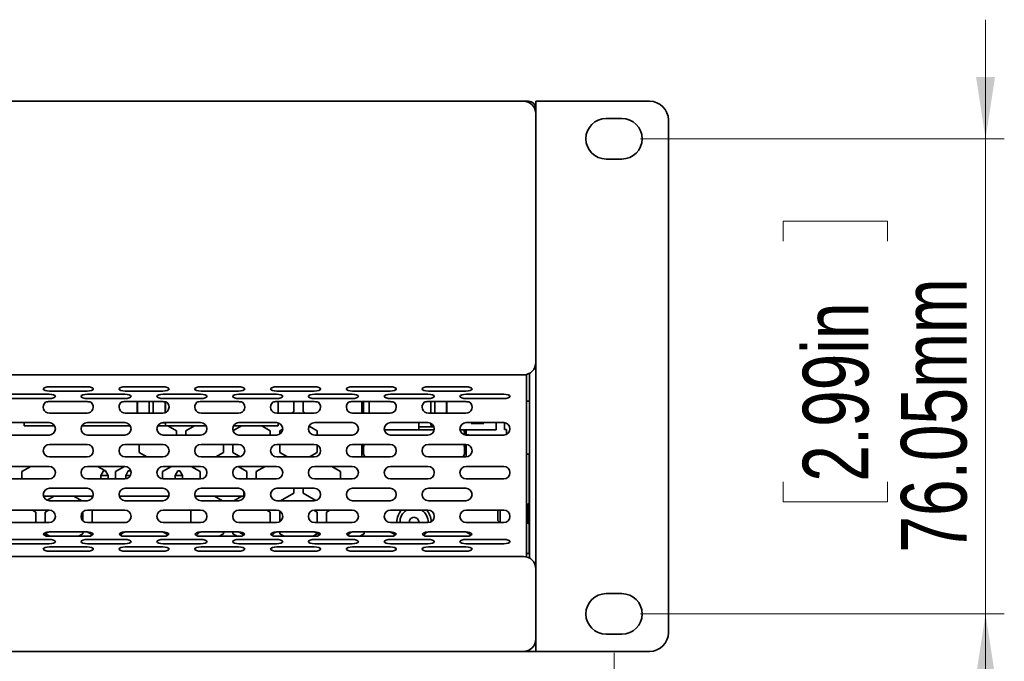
# Model space of a CAD drawing. Header units: millimetres. Extents: x -84 to 806, y -145 to 511.
# Tile 14 of 43: x 361 to 413, y 253 to 287. Entities that reach past the tile are written whole.
import ezdxf

# ---------------------------------------------------------------- set-up
doc = ezdxf.new("R2010")
doc.units = ezdxf.units.MM
doc.styles.add('SLDTEXTSTYLE0', font='TXT', dxfattribs={"width": 0.75})
doc.dimstyles.new('SLDDIMSTYLE0', dxfattribs={"dimtxt": 3.5, "dimasz": 3.302, "dimexe": 0, "dimexo": 0.0625, "dimgap": 0.875, "dimtad": 1, "dimlfac": 3, "dimrnd": 1e-09, "dimzin": 12, "dimdsep": 46, "dimtxsty": 'SLDTEXTSTYLE0', "dimsah": 1, "dimcen": 0.09, "dimadec": 0, "dimazin": 3, "dimtfac": 1, "dimtofl": 0, "dimtmove": 0, "dimatfit": 3, "dimfxl": 0, "dimfrac": 2, "dimtolj": 1, "dimtzin": 12, "dimarcsym": 0})
doc.dimstyles.new('SLDDIMSTYLE1', dxfattribs={"dimtxt": 3.5, "dimasz": 3.302, "dimexe": 0, "dimexo": 0.0625, "dimgap": 0.875, "dimtad": 1, "dimlfac": 3, "dimrnd": 1e-09, "dimzin": 12, "dimdsep": 46, "dimtxsty": 'SLDTEXTSTYLE0', "dimsah": 1, "dimcen": 0.09, "dimadec": 0, "dimazin": 3, "dimtfac": 1, "dimtmove": 0, "dimatfit": 0, "dimfxl": 0, "dimfrac": 2, "dimtolj": 1, "dimtzin": 12, "dimarcsym": 0})

# ---------------------------------------------------------------- blocks, each defined once
blk = doc.blocks.new('_D')
at = {"color": 7, "linetype": 'Continuous', "lineweight": 0}
for p, q in [((237.269, 253.679), (237.269, 234.757)), ((392.269, 253.679), (392.269, 234.757)), ((306.375, 246.55), (305.309, 246.55)), ((305.309, 246.55), (305.309, 240.994)), ((321.79, 246.55), (322.856, 246.55)), ((322.856, 246.55), (322.856, 240.994)), ((305.309, 240.994), (306.375, 240.994)), ((322.856, 240.994), (321.79, 240.994)), ((237.269, 235.757), (392.269, 235.757))]:
    blk.add_line(p, q, dxfattribs=at)
at = {"color": 7, "linetype": 'Continuous', "lineweight": 18}
for points in [[(237.269, 235.757), (240.571, 235.249), (240.571, 236.265)], [(392.269, 235.757), (388.967, 236.265), (388.967, 235.249)]]:
    blk.add_solid(points, dxfattribs=at)
at = {"color": 7, "linetype": 'Continuous', "lineweight": 18, "char_height": 3.5, "attachment_point": 1, "style": 'SLDTEXTSTYLE0'}
for s, insert in [('18.31in', (306.375, 245.505)), ('465mm', (305.829, 240.269))]:
    blk.add_mtext(s, dxfattribs=dict(at, insert=insert))
blk = doc.blocks.new('_D_1')
at = {"color": 7, "linetype": 'Continuous', "lineweight": 0}
for p, q in [((412.087, 281.112), (412.087, 287.462)), ((393.686, 281.112), (413.087, 281.112)), ((412.087, 281.112), (412.087, 255.762)), ((401.294, 275.642), (401.294, 276.708)), ((401.294, 276.708), (406.85, 276.708)), ((406.85, 276.708), (406.85, 275.642)), ((401.294, 262.813), (401.294, 261.747)), ((406.85, 261.747), (406.85, 262.813)), ((401.294, 261.747), (406.85, 261.747)), ((393.686, 255.762), (413.087, 255.762)), ((412.087, 255.762), (412.087, 249.412))]:
    blk.add_line(p, q, dxfattribs=at)
at = {"color": 7, "linetype": 'Continuous', "lineweight": 18}
for points in [[(412.087, 281.112), (412.595, 284.414), (411.579, 284.414)], [(412.087, 255.762), (411.579, 252.46), (412.595, 252.46)]]:
    blk.add_solid(points, dxfattribs=at)
at = {"color": 7, "linetype": 'Continuous', "lineweight": 18, "char_height": 3.5, "attachment_point": 1, "rotation": 90, "style": 'SLDTEXTSTYLE0'}
for s, insert in [('76.05mm', (407.575, 259.034)), ('2.99in', (402.339, 262.813))]:
    blk.add_mtext(s, dxfattribs=dict(at, insert=insert))

msp = doc.modelspace()

# ---------------------------------------------------------------- linework, layer by layer
at = {"color": 7, "linetype": 'Continuous', "lineweight": 35}
for p, q in [((242.1024, 283.1125), (387.4358, 283.1125)), ((387.7024, 283.1125), (387.4358, 283.1125)), ((388.1024, 282.7125), (388.1024, 283.1125)), ((389.348, 283.1125), (388.1024, 283.1125)), ((394.1691, 283.1125), (389.348, 283.1125)), ((388.1024, 282.4458), (388.1024, 282.7125)), ((388.1024, 282.4458), (388.1024, 269.1791)), ((392.6858, 282.1958), (391.8524, 282.1958)), ((395.1691, 254.7625), (395.1691, 282.1125)), ((391.8524, 280.0291), (392.6858, 280.0291)), ((388.1024, 258.1625), (388.1024, 269.1791)), ((387.4358, 268.5125), (242.1024, 268.5125)), ((387.6024, 268.5336), (387.6024, 268.2506)), ((387.7691, 258.7398), (387.7691, 268.6018)), ((362.1586, 267.8811), (364.1586, 267.8811)), ((366.2001, 267.8811), (368.2001, 267.8811)), ((370.2415, 267.8811), (372.2415, 267.8811)), ((374.283, 267.8811), (376.283, 267.8811)), ((378.3244, 267.8811), (380.3244, 267.8811)), ((382.3659, 267.8811), (384.3659, 267.8811)), ((387.6024, 267.1811), (387.6024, 268.2506)), ((360.1379, 267.4821), (362.1379, 267.4821)), ((362.1586, 267.6531), (364.1586, 267.6531)), ((364.1793, 267.4821), (366.1793, 267.4821)), ((366.2001, 267.6531), (368.2001, 267.6531)), ((368.2208, 267.4821), (370.2208, 267.4821)), ((370.2415, 267.6531), (372.2415, 267.6531)), ((372.2622, 267.4821), (374.2622, 267.4821)), ((374.283, 267.6531), (376.283, 267.6531)), ((376.3037, 267.4821), (378.3037, 267.4821)), ((378.3244, 267.6531), (380.3244, 267.6531)), ((380.3451, 267.4821), (382.3451, 267.4821)), ((382.3659, 267.6531), (384.3659, 267.6531)), ((384.3866, 267.4821), (386.3866, 267.4821)), ((360.1379, 267.2541), (362.1379, 267.2541)), ((364.1586, 267.0909), (362.1586, 267.0909)), ((364.1793, 267.2541), (366.1793, 267.2541)), ((368.2001, 267.0909), (366.2001, 267.0909)), ((366.8371, 267.0909), (366.8371, 266.4691)), ((366.8371, 267.0909), (366.8371, 266.4691)), ((366.8471, 267.0909), (366.8471, 266.4691)), ((366.8471, 267.0909), (366.8471, 266.4691)), ((367.4804, 267.0909), (367.4804, 266.4691)), ((367.6938, 267.0909), (367.6938, 266.4691)), ((367.6938, 267.0909), (367.6938, 266.4691)), ((368.2208, 267.2541), (370.2208, 267.2541)), ((368.3271, 267.0758), (368.3271, 266.4943)), ((368.3371, 267.0743), (368.3371, 266.4986)), ((372.2415, 267.0909), (370.2415, 267.0909)), ((372.2622, 267.2541), (374.2622, 267.2541)), ((376.283, 267.0909), (374.283, 267.0909)), ((374.3604, 266.4691), (374.3604, 267.0909)), ((374.3604, 266.4691), (374.3604, 267.0909)), ((375.1858, 267.0909), (375.1858, 266.5367)), ((375.6858, 266.5367), (375.6858, 267.0909)), ((376.3037, 267.2541), (378.3037, 267.2541)), ((380.3244, 267.0909), (378.3244, 267.0909)), ((378.8258, 267.0909), (378.8258, 266.4691)), ((378.9141, 266.4691), (378.9141, 267.0909)), ((379.2158, 266.4691), (379.2158, 267.0909)), ((380.3451, 267.2541), (382.3451, 267.2541)), ((384.3659, 267.0909), (382.3659, 267.0909)), ((382.4958, 266.4691), (382.4958, 267.0909)), ((382.7091, 266.4691), (382.7091, 267.0909)), ((382.7091, 266.4691), (382.7091, 267.0909)), ((383.3425, 266.4691), (383.3425, 267.0909)), ((383.3525, 267.0909), (383.3525, 266.4691)), ((384.3866, 267.2541), (386.3866, 267.2541)), ((387.6024, 267.1811), (387.6024, 267.0558)), ((387.6024, 267.1208), (387.7691, 267.1208)), ((387.6024, 260.1358), (387.6024, 267.0558)), ((362.1586, 266.4691), (364.1586, 266.4691)), ((366.2001, 266.4691), (368.2001, 266.4691)), ((370.2415, 266.4691), (372.2415, 266.4691)), ((374.283, 266.4691), (376.283, 266.4691)), ((375.1858, 266.5367), (375.0687, 266.4691)), ((375.8028, 266.4691), (375.6858, 266.5367)), ((378.3244, 266.4691), (380.3244, 266.4691)), ((382.3659, 266.4691), (384.3659, 266.4691)), ((360.1379, 265.9691), (362.1379, 265.9691)), ((360.8138, 265.7904), (360.8138, 265.9691)), ((362.4332, 265.7904), (360.8138, 265.7904)), ((360.8138, 265.7904), (362.4332, 265.7904)), ((360.8138, 265.7904), (360.8138, 265.7904)), ((362.4332, 265.7904), (361.0471, 265.7904)), ((361.0471, 265.7904), (362.4332, 265.7904)), ((361.0471, 265.7904), (361.0471, 265.7904)), ((366.4746, 265.7904), (363.884, 265.7904)), ((366.4746, 265.7904), (363.884, 265.7904)), ((363.884, 265.7904), (366.4746, 265.7904)), ((363.884, 265.7904), (366.4746, 265.7904)), ((364.1793, 265.9691), (366.1793, 265.9691)), ((370.5161, 265.7904), (367.9255, 265.7904)), ((367.9255, 265.7904), (370.5161, 265.7904)), ((368.132, 265.9571), (368.3371, 265.9571)), ((368.2208, 265.9691), (370.2208, 265.9691)), ((368.3371, 265.9691), (368.3371, 265.7904)), ((370.5161, 265.7904), (368.3371, 265.7904)), ((368.3371, 265.7904), (370.5161, 265.7904)), ((368.3371, 265.7904), (368.3371, 265.7904)), ((368.4784, 265.7904), (368.9358, 265.5263)), ((369.4358, 265.5263), (369.8931, 265.7904)), ((371.9455, 265.532), (372.3931, 265.7904)), ((374.3604, 265.7904), (371.9669, 265.7904)), ((374.1271, 265.7904), (371.9669, 265.7904)), ((371.9669, 265.7904), (374.1271, 265.7904)), ((371.9669, 265.7904), (374.3604, 265.7904)), ((372.2622, 265.9691), (374.2622, 265.9691)), ((373.4784, 265.7904), (373.9358, 265.5263)), ((374.1271, 265.7904), (374.1271, 265.7904)), ((374.3604, 265.7904), (374.3604, 265.9543)), ((374.3604, 265.7904), (374.3604, 265.9543)), ((374.3604, 265.7904), (374.3604, 265.7904)), ((376.0017, 265.7769), (376.4358, 265.5263)), ((376.3037, 265.9691), (378.3037, 265.9691)), ((376.6858, 265.9594), (376.6689, 265.9691)), ((376.7027, 265.9691), (376.6858, 265.9594)), ((380.3451, 265.9691), (382.3451, 265.9691)), ((381.8525, 265.9691), (381.8525, 265.5824)), ((381.8525, 265.9691), (381.8525, 265.749)), ((381.8525, 265.8324), (381.8625, 265.8324)), ((381.8625, 265.8324), (381.8525, 265.8224)), ((381.8625, 265.8324), (381.8525, 265.8224)), ((381.8525, 265.5824), (381.8525, 265.749)), ((381.8525, 265.749), (382.6587, 265.749)), ((381.8625, 265.8324), (381.8625, 265.9691)), ((381.8625, 265.8324), (381.8625, 265.9691)), ((381.8625, 265.8324), (381.8625, 265.8324)), ((382.4958, 265.8324), (382.4958, 265.9331)), ((382.4958, 265.8324), (382.6144, 265.8324)), ((382.4958, 265.8324), (382.5458, 265.7824)), ((382.6445, 265.7824), (382.5458, 265.7824)), ((382.5458, 265.7824), (382.6445, 265.7824)), ((382.5458, 265.7824), (382.5458, 265.7824)), ((384.3866, 265.9691), (386.3866, 265.9691)), ((384.6914, 265.9691), (384.6558, 265.9157)), ((384.6914, 265.9691), (384.6558, 265.9157)), ((384.6558, 265.9157), (385.3225, 265.9157)), ((385.3225, 265.9157), (385.2868, 265.9691)), ((385.9891, 265.5824), (385.9891, 265.9691)), ((385.9891, 265.5824), (385.9891, 265.9691)), ((386.4358, 265.6007), (386.4358, 265.9655)), ((360.1379, 265.3025), (362.1379, 265.3025)), ((364.1793, 265.3025), (366.1793, 265.3025)), ((368.2208, 265.3025), (370.2208, 265.3025)), ((368.9358, 265.5263), (368.9358, 265.3025)), ((369.4358, 265.3025), (369.4358, 265.5263)), ((372.2622, 265.3025), (374.2622, 265.3025)), ((373.9358, 265.5263), (373.9358, 265.3025)), ((374.4358, 265.5263), (374.5951, 265.6183)), ((374.4358, 265.3512), (374.4358, 265.5263)), ((376.3037, 265.3025), (378.3037, 265.3025)), ((376.4358, 265.5263), (376.4358, 265.3025)), ((380.0161, 265.5824), (382.6742, 265.5824)), ((381.8525, 265.5824), (380.0161, 265.5824)), ((380.0161, 265.5824), (381.8525, 265.5824)), ((382.6742, 265.5824), (380.0161, 265.5824)), ((380.3451, 265.3025), (382.3451, 265.3025)), ((381.8525, 265.5824), (381.8525, 265.5824)), ((385.9891, 265.5824), (384.0576, 265.5824)), ((384.0576, 265.5824), (385.9891, 265.5824)), ((385.7725, 265.5824), (384.0576, 265.5824)), ((384.0576, 265.5824), (385.7725, 265.5824)), ((384.2374, 265.4858), (384.3791, 265.4549)), ((384.2908, 265.5824), (384.2908, 265.3165)), ((384.2908, 265.5054), (384.2908, 265.5824)), ((384.2908, 265.5054), (384.2908, 265.522)), ((384.2908, 265.522), (384.2908, 265.333)), ((384.2908, 265.333), (384.2908, 265.3165)), ((384.3791, 265.4676), (384.3016, 265.4889)), ((384.3791, 265.3025), (384.3791, 265.5824)), ((384.3866, 265.3025), (386.3866, 265.3025)), ((384.4525, 265.3312), (384.4334, 265.3156)), ((384.4956, 265.3127), (384.5311, 265.3309)), ((385.7725, 265.5824), (385.7725, 265.5824)), ((385.9891, 265.5824), (385.9891, 265.5824)), ((386.5358, 265.6007), (386.4358, 265.6007)), ((386.5358, 265.3377), (386.5358, 265.6007)), ((362.1586, 264.8025), (364.1586, 264.8025)), ((366.2001, 264.8025), (368.2001, 264.8025)), ((366.9358, 264.3716), (366.9358, 264.8025)), ((370.2415, 264.8025), (372.2415, 264.8025)), ((371.4358, 264.8025), (371.4358, 264.3716)), ((371.9358, 264.3716), (371.9358, 264.8025)), ((374.283, 264.8025), (376.283, 264.8025)), ((374.4358, 264.3716), (374.4358, 264.8025)), ((376.4358, 264.7654), (376.4358, 264.3716)), ((378.3244, 264.8025), (380.3244, 264.8025)), ((378.8258, 264.8025), (378.8258, 264.1358)), ((378.8258, 264.7672), (378.9675, 264.7292)), ((378.9033, 264.7262), (378.8258, 264.7435)), ((378.9141, 264.2986), (378.9141, 264.8025)), ((382.3659, 264.8025), (384.3659, 264.8025)), ((384.2374, 264.7292), (384.3791, 264.7601)), ((384.2908, 264.8025), (384.2908, 264.2986)), ((384.2908, 264.8025), (384.2908, 264.6931)), ((384.2908, 264.7097), (384.2908, 264.6931)), ((384.2908, 264.2986), (384.2908, 264.7097)), ((384.3702, 264.745), (384.3016, 264.7262)), ((384.3791, 264.1361), (384.3791, 264.8022)), ((367.3443, 264.1358), (366.9358, 264.3716)), ((371.4358, 264.3716), (371.0273, 264.1358)), ((372.3256, 264.1466), (371.9358, 264.3716)), ((374.8443, 264.1358), (374.4358, 264.3716)), ((376.4358, 264.3716), (376.0273, 264.1358)), ((384.2908, 264.2986), (384.2908, 264.2986)), ((387.6024, 264.2791), (387.7691, 264.2791)), ((387.7358, 264.2791), (387.7358, 261.6791)), ((362.1586, 264.1358), (364.1586, 264.1358)), ((366.2001, 264.1358), (368.2001, 264.1358)), ((370.2415, 264.1358), (372.2415, 264.1358)), ((374.283, 264.1358), (376.283, 264.1358)), ((378.3244, 264.1358), (380.3244, 264.1358)), ((382.3659, 264.1358), (384.3659, 264.1358)), ((384.1645, 264.1369), (384.1645, 264.1369)), ((384.1645, 264.1369), (384.1645, 264.1369)), ((384.1645, 264.1369), (384.1645, 264.1369)), ((360.1379, 263.6358), (362.1379, 263.6358)), ((360.6858, 263.3613), (361.1612, 263.6358)), ((360.6858, 262.9691), (360.6858, 263.3613)), ((362.2358, 263.6211), (362.3649, 263.5466)), ((364.1793, 263.6358), (366.1793, 263.6358)), ((364.7103, 263.6358), (365.138, 263.3889)), ((364.9041, 263.1555), (365.0374, 263.3889)), ((365.2841, 263.1555), (364.9041, 263.1555)), ((364.9041, 263.1555), (364.9041, 262.9691)), ((365.0374, 263.3889), (365.1507, 263.3889)), ((365.2841, 263.1555), (365.1507, 263.3889)), ((365.1507, 263.3889), (365.1507, 263.3889)), ((365.2841, 263.1555), (365.1507, 263.3889)), ((365.157, 263.3779), (365.1858, 263.3613)), ((365.1858, 263.3613), (365.1858, 263.3275)), ((365.2841, 263.1555), (365.2841, 262.9691)), ((365.2841, 263.1555), (365.2841, 263.1555)), ((365.2841, 263.1555), (365.2841, 262.9691)), ((365.6858, 263.3613), (366.1612, 263.6358)), ((365.6858, 262.9691), (365.6858, 263.3613)), ((366.2241, 263.1555), (366.3574, 263.3889)), ((366.4785, 263.1555), (366.2241, 263.1555)), ((366.2241, 263.1555), (366.2241, 262.9721)), ((366.3574, 263.3889), (366.4707, 263.3889)), ((366.5124, 263.316), (366.4707, 263.3889)), ((366.4707, 263.3889), (366.4707, 263.3889)), ((366.4707, 263.3889), (366.5124, 263.316)), ((367.9241, 263.1555), (367.9124, 263.176)), ((367.9124, 263.176), (367.9241, 263.1555)), ((367.9241, 263.1555), (367.9216, 263.1555)), ((367.9241, 263.1555), (367.9241, 263.1506)), ((367.9241, 263.1555), (367.9241, 263.1555)), ((367.9241, 263.1555), (367.9241, 263.1506)), ((368.1858, 263.3613), (368.6612, 263.6358)), ((368.1858, 262.971), (368.1858, 263.3613)), ((368.2208, 263.6358), (370.2208, 263.6358)), ((368.8641, 263.1555), (368.9974, 263.3889)), ((369.2441, 263.1555), (368.8641, 263.1555)), ((368.8641, 263.1555), (368.8641, 262.9691)), ((368.9974, 263.3889), (369.1107, 263.3889)), ((369.2441, 263.1555), (369.1107, 263.3889)), ((369.1107, 263.3889), (369.1107, 263.3889)), ((369.1107, 263.3889), (369.2441, 263.1555)), ((369.2441, 263.1555), (369.2441, 262.9691)), ((369.2441, 263.1555), (369.2441, 263.1555)), ((369.2441, 263.1555), (369.2441, 262.9691)), ((369.7103, 263.6358), (370.1858, 263.3613)), ((370.1858, 263.3613), (370.1858, 262.9691)), ((372.2159, 263.6326), (372.6858, 263.3613)), ((372.2622, 263.6358), (374.2622, 263.6358)), ((372.6858, 263.3613), (372.6858, 262.9691)), ((373.1858, 263.3613), (373.6612, 263.6358)), ((373.1858, 262.9691), (373.1858, 263.3613)), ((376.3037, 263.6358), (378.3037, 263.6358)), ((377.2103, 263.6358), (377.6858, 263.3613)), ((377.6858, 263.3613), (377.6858, 262.9691)), ((380.3451, 263.6358), (382.3451, 263.6358)), ((384.3866, 263.6358), (386.3866, 263.6358)), ((360.1379, 262.9691), (362.1379, 262.9691)), ((364.1793, 262.9691), (366.1793, 262.9691)), ((368.2208, 262.9691), (370.2208, 262.9691)), ((372.2622, 262.9691), (374.2622, 262.9691)), ((376.3037, 262.9691), (378.3037, 262.9691)), ((380.3451, 262.9691), (382.3451, 262.9691)), ((384.3866, 262.9691), (386.3866, 262.9691)), ((362.1586, 262.4691), (364.1586, 262.4691)), ((366.2001, 262.4691), (368.2001, 262.4691)), ((370.2415, 262.4691), (372.2415, 262.4691)), ((372.5191, 262.3203), (372.5191, 262.0489)), ((372.5748, 262.1425), (372.5191, 262.1104)), ((374.283, 262.4691), (376.283, 262.4691)), ((375.1858, 262.2066), (374.4858, 261.8025)), ((375.1858, 262.4691), (375.1858, 262.2066)), ((375.6858, 262.2066), (375.6858, 262.4691)), ((376.3671, 261.8132), (375.6858, 262.2066)), ((378.3244, 262.4691), (380.3244, 262.4691)), ((382.3659, 262.4691), (384.3659, 262.4691)), ((361.8368, 262.0489), (364.4804, 262.0489)), ((362.4126, 262.0489), (362.0303, 261.8281)), ((362.1586, 261.8025), (364.1586, 261.8025)), ((363.8858, 261.8025), (363.4589, 262.0489)), ((364.4374, 262.0489), (364.4374, 261.9531)), ((365.8783, 262.0489), (368.5219, 262.0489)), ((366.2001, 261.8025), (368.2001, 261.8025)), ((369.9197, 262.0489), (371.5191, 262.0489)), ((370.2415, 261.8025), (372.2415, 261.8025)), ((371.3858, 261.8025), (370.9589, 262.0489)), ((371.5191, 262.0489), (372.5191, 262.0489)), ((372.4126, 262.0489), (371.9858, 261.8025)), ((374.283, 261.8025), (376.283, 261.8025)), ((378.3244, 261.8025), (380.3244, 261.8025)), ((382.3659, 261.8025), (384.3659, 261.8025)), ((387.6691, 261.6125), (387.6024, 261.6125)), ((387.7691, 261.7125), (387.6691, 261.6125)), ((387.6691, 261.6125), (387.6691, 260.6125)), ((360.1379, 261.3025), (362.1379, 261.3025)), ((361.2518, 261.3025), (361.4358, 261.1962)), ((361.4358, 261.1962), (361.4358, 260.6358)), ((361.9358, 261.1962), (362.1198, 261.3025)), ((361.9358, 260.6358), (361.9358, 261.1962)), ((363.9355, 261.1964), (363.9358, 261.1962)), ((363.9358, 261.1962), (363.9358, 260.7415)), ((364.1793, 261.3025), (366.1793, 261.3025)), ((364.4358, 261.1962), (364.4374, 261.1972)), ((364.4358, 260.6358), (364.4358, 261.1962)), ((364.4374, 261.3025), (364.4374, 260.6358)), ((368.2208, 261.3025), (370.2208, 261.3025)), ((369.7041, 261.3025), (369.7041, 260.6358)), ((369.7041, 261.3025), (369.7041, 260.6358)), ((371.9358, 260.9018), (371.9358, 261.0365)), ((372.2622, 261.3025), (374.2622, 261.3025)), ((373.7518, 261.3025), (373.9358, 261.1962)), ((373.9358, 261.1962), (373.9358, 260.6358)), ((374.4358, 261.1962), (374.4798, 261.2216)), ((374.4358, 260.6845), (374.4358, 261.1962)), ((376.2574, 261.2992), (376.4358, 261.1962)), ((376.3037, 261.3025), (378.3037, 261.3025)), ((376.4358, 261.1962), (376.4358, 260.6358)), ((376.9358, 261.1962), (377.1198, 261.3025)), ((376.9358, 260.6358), (376.9358, 261.1962)), ((380.3451, 261.3025), (382.3451, 261.3025)), ((384.3866, 261.3025), (386.3866, 261.3025)), ((386.0691, 260.7458), (386.0691, 261.3025)), ((386.2024, 261.3025), (386.2024, 260.6358)), ((360.1379, 260.6358), (362.1379, 260.6358)), ((364.1793, 260.6358), (366.1793, 260.6358)), ((364.9007, 260.6455), (365.2807, 260.6455)), ((364.9007, 260.6455), (364.9105, 260.6358)), ((364.9007, 260.6358), (364.9007, 260.6455)), ((365.2807, 260.6455), (365.271, 260.6358)), ((365.2807, 260.6455), (365.2807, 260.6358)), ((366.2207, 260.6455), (366.2594, 260.6455)), ((366.2207, 260.6455), (366.2271, 260.6392)), ((366.2207, 260.6384), (366.2207, 260.6455)), ((368.2208, 260.6358), (370.2208, 260.6358)), ((368.8607, 260.6455), (369.2407, 260.6455)), ((368.8705, 260.6358), (368.8607, 260.6455)), ((368.8607, 260.6358), (368.8607, 260.6455)), ((369.231, 260.6358), (369.2407, 260.6455)), ((369.2407, 260.6455), (369.2407, 260.6358)), ((372.2622, 260.6358), (374.2622, 260.6358)), ((376.3037, 260.6358), (378.3037, 260.6358)), ((380.3451, 260.6358), (382.3451, 260.6358)), ((380.6858, 260.6675), (380.6863, 260.6358)), ((384.3866, 260.6358), (386.3866, 260.6358)), ((386.0691, 260.7458), (386.1791, 260.6358)), ((387.6024, 260.6125), (387.6691, 260.6125)), ((387.6691, 260.6125), (387.7691, 260.5125)), ((387.7358, 260.5458), (387.7358, 258.9875)), ((362.1673, 259.9078), (361.9658, 260.0242)), ((362.1586, 260.1358), (364.1586, 260.1358)), ((363.9358, 260.0415), (363.7042, 259.9078)), ((363.9358, 260.1358), (363.9358, 260.0415)), ((366.2001, 260.1358), (368.2001, 260.1358)), ((370.2415, 260.1358), (372.2415, 260.1358)), ((371.4358, 260.0415), (371.2042, 259.9078)), ((371.4358, 260.1358), (371.4358, 260.0415)), ((371.9358, 260.0415), (371.9358, 260.1358)), ((372.1673, 259.9078), (371.9358, 260.0415)), ((374.283, 260.1358), (376.283, 260.1358)), ((374.4358, 260.0415), (374.4358, 260.1358)), ((374.6673, 259.9078), (374.4358, 260.0415)), ((376.4358, 260.0415), (376.2042, 259.9078)), ((378.3244, 260.1358), (380.3244, 260.1358)), ((378.9358, 260.0415), (378.7042, 259.9078)), ((378.9358, 260.1358), (378.9358, 260.0415)), ((382.3659, 260.1358), (384.3659, 260.1358)), ((387.6024, 260.1358), (387.6024, 260.0105)), ((387.6024, 258.941), (387.6024, 260.0105)), ((387.7691, 260.3625), (387.7358, 260.3291)), ((360.1379, 259.7368), (362.1379, 259.7368)), ((360.1379, 259.5088), (362.1379, 259.5088)), ((362.1586, 259.9078), (364.1586, 259.9078)), ((364.1793, 259.7368), (366.1793, 259.7368)), ((364.1793, 259.5088), (366.1793, 259.5088)), ((366.2001, 259.9078), (368.2001, 259.9078)), ((368.2208, 259.7368), (370.2208, 259.7368)), ((368.2208, 259.5088), (370.2208, 259.5088)), ((370.2415, 259.9078), (372.2415, 259.9078)), ((372.2622, 259.7368), (374.2622, 259.7368)), ((372.2622, 259.5088), (374.2622, 259.5088)), ((374.283, 259.9078), (376.283, 259.9078)), ((376.3037, 259.7368), (378.3037, 259.7368)), ((376.3037, 259.5088), (378.3037, 259.5088)), ((378.3244, 259.9078), (380.3244, 259.9078)), ((380.3451, 259.7368), (382.3451, 259.7368)), ((380.3451, 259.5088), (382.3451, 259.5088)), ((382.3659, 259.9078), (384.3659, 259.9078)), ((384.3866, 259.7368), (386.3866, 259.7368)), ((384.3866, 259.5088), (386.3866, 259.5088)), ((362.1586, 259.3378), (364.1586, 259.3378)), ((362.1586, 259.1098), (364.1586, 259.1098)), ((366.2001, 259.3378), (368.2001, 259.3378)), ((366.2001, 259.1098), (368.2001, 259.1098)), ((370.2415, 259.3378), (372.2415, 259.3378)), ((370.2415, 259.1098), (372.2415, 259.1098)), ((374.283, 259.3378), (376.283, 259.3378)), ((374.283, 259.1098), (376.283, 259.1098)), ((378.3244, 259.3378), (380.3244, 259.3378)), ((378.3244, 259.1098), (380.3244, 259.1098)), ((382.3659, 259.3378), (384.3659, 259.3378)), ((382.3659, 259.1098), (384.3659, 259.1098)), ((387.7691, 258.9875), (387.6024, 258.9875)), ((387.6024, 258.941), (387.6024, 258.808)), ((387.7358, 259.1958), (387.7691, 259.1625)), ((242.1024, 258.8291), (387.4358, 258.8291)), ((388.1024, 258.1625), (388.1024, 254.4291)), ((392.6858, 256.8458), (391.8524, 256.8458)), ((388.1024, 253.7625), (388.1024, 254.4291)), ((391.8524, 254.6791), (392.6858, 254.6791)), ((387.4358, 253.7625), (242.1024, 253.7625)), ((387.7358, 253.7625), (387.4358, 253.7625)), ((387.7358, 253.8338), (387.7358, 253.7625)), ((387.7691, 253.7625), (387.7358, 253.7625)), ((387.7691, 253.7625), (387.7691, 253.8518)), ((388.1024, 253.7625), (387.7691, 253.7625)), ((389.348, 253.7625), (388.1024, 253.7625)), ((394.1691, 253.7625), (389.348, 253.7625))]:
    msp.add_line(p, q, dxfattribs=at)
at = {"color": 7, "linetype": 'Continuous', "lineweight": 35, "flags": 128}
for points in [[(362.1586, 267.8811), (362.031, 267.8725), (361.9229, 267.8477), (361.8507, 267.8108), (361.8253, 267.7671), (361.8507, 267.7235), (361.9229, 267.6865), (362.031, 267.6618), (362.1586, 267.6531)], [(364.1586, 267.6531), (364.2862, 267.6618), (364.3943, 267.6865), (364.4666, 267.7235), (364.4919, 267.7671), (364.4666, 267.8108), (364.3943, 267.8477), (364.2862, 267.8725), (364.1586, 267.8811)], [(366.2001, 267.8811), (366.0725, 267.8725), (365.9644, 267.8477), (365.8921, 267.8108), (365.8667, 267.7671), (365.8921, 267.7235), (365.9644, 267.6865), (366.0725, 267.6618), (366.2001, 267.6531)], [(368.2001, 267.6531), (368.3276, 267.6618), (368.4358, 267.6865), (368.508, 267.7235), (368.5334, 267.7671), (368.508, 267.8108), (368.4358, 267.8477), (368.3276, 267.8725), (368.2001, 267.8811)], [(370.2415, 267.8811), (370.114, 267.8725), (370.0058, 267.8477), (369.9336, 267.8108), (369.9082, 267.7671), (369.9336, 267.7235), (370.0058, 267.6865), (370.114, 267.6618), (370.2415, 267.6531)], [(372.2415, 267.6531), (372.3691, 267.6618), (372.4772, 267.6865), (372.5495, 267.7235), (372.5748, 267.7671), (372.5495, 267.8108), (372.4772, 267.8477), (372.3691, 267.8725), (372.2415, 267.8811)], [(374.283, 267.8811), (374.1554, 267.8725), (374.0473, 267.8477), (373.975, 267.8108), (373.9496, 267.7671), (373.975, 267.7235), (374.0473, 267.6865), (374.1554, 267.6618), (374.283, 267.6531)], [(376.283, 267.6531), (376.4105, 267.6618), (376.5187, 267.6865), (376.5909, 267.7235), (376.6163, 267.7671), (376.5909, 267.8108), (376.5187, 267.8477), (376.4105, 267.8725), (376.283, 267.8811)], [(378.3244, 267.8811), (378.1969, 267.8725), (378.0887, 267.8477), (378.0165, 267.8108), (377.9911, 267.7671), (378.0165, 267.7235), (378.0887, 267.6865), (378.1969, 267.6618), (378.3244, 267.6531)], [(380.3244, 267.6531), (380.452, 267.6618), (380.5601, 267.6865), (380.6324, 267.7235), (380.6578, 267.7671), (380.6324, 267.8108), (380.5601, 267.8477), (380.452, 267.8725), (380.3244, 267.8811)], [(382.3659, 267.8811), (382.2383, 267.8725), (382.1302, 267.8477), (382.0579, 267.8108), (382.0325, 267.7671), (382.0579, 267.7235), (382.1302, 267.6865), (382.2383, 267.6618), (382.3659, 267.6531)], [(384.3659, 267.6531), (384.4934, 267.6618), (384.6016, 267.6865), (384.6738, 267.7235), (384.6992, 267.7671), (384.6738, 267.8108), (384.6016, 267.8477), (384.4934, 267.8725), (384.3659, 267.8811)], [(362.1379, 267.2541), (362.2654, 267.2628), (362.3736, 267.2875), (362.4458, 267.3245), (362.4712, 267.3681), (362.4458, 267.4117), (362.3736, 267.4487), (362.2654, 267.4734), (362.1379, 267.4821)], [(364.1793, 267.4821), (364.0518, 267.4734), (363.9436, 267.4487), (363.8714, 267.4117), (363.846, 267.3681), (363.8714, 267.3245), (363.9436, 267.2875), (364.0518, 267.2628), (364.1793, 267.2541)], [(366.1793, 267.2541), (366.3069, 267.2628), (366.415, 267.2875), (366.4873, 267.3245), (366.5127, 267.3681), (366.4873, 267.4117), (366.415, 267.4487), (366.3069, 267.4734), (366.1793, 267.4821)], [(368.2208, 267.4821), (368.0932, 267.4734), (367.9851, 267.4487), (367.9128, 267.4117), (367.8875, 267.3681), (367.9128, 267.3245), (367.9851, 267.2875), (368.0932, 267.2628), (368.2208, 267.2541)], [(370.2208, 267.2541), (370.3483, 267.2628), (370.4565, 267.2875), (370.5287, 267.3245), (370.5541, 267.3681), (370.5287, 267.4117), (370.4565, 267.4487), (370.3483, 267.4734), (370.2208, 267.4821)], [(372.2622, 267.4821), (372.1347, 267.4734), (372.0265, 267.4487), (371.9543, 267.4117), (371.9289, 267.3681), (371.9543, 267.3245), (372.0265, 267.2875), (372.1347, 267.2628), (372.2622, 267.2541)], [(374.2622, 267.2541), (374.3898, 267.2628), (374.4979, 267.2875), (374.5702, 267.3245), (374.5956, 267.3681), (374.5702, 267.4117), (374.4979, 267.4487), (374.3898, 267.4734), (374.2622, 267.4821)], [(376.3037, 267.4821), (376.1761, 267.4734), (376.068, 267.4487), (375.9957, 267.4117), (375.9704, 267.3681), (375.9957, 267.3245), (376.068, 267.2875), (376.1761, 267.2628), (376.3037, 267.2541)], [(378.3037, 267.2541), (378.4313, 267.2628), (378.5394, 267.2875), (378.6117, 267.3245), (378.637, 267.3681), (378.6117, 267.4117), (378.5394, 267.4487), (378.4313, 267.4734), (378.3037, 267.4821)], [(380.3451, 267.4821), (380.2176, 267.4734), (380.1094, 267.4487), (380.0372, 267.4117), (380.0118, 267.3681), (380.0372, 267.3245), (380.1094, 267.2875), (380.2176, 267.2628), (380.3451, 267.2541)], [(382.3451, 267.2541), (382.4727, 267.2628), (382.5808, 267.2875), (382.6531, 267.3245), (382.6785, 267.3681), (382.6531, 267.4117), (382.5808, 267.4487), (382.4727, 267.4734), (382.3451, 267.4821)], [(384.3866, 267.4821), (384.259, 267.4734), (384.1509, 267.4487), (384.0786, 267.4117), (384.0533, 267.3681), (384.0786, 267.3245), (384.1509, 267.2875), (384.259, 267.2628), (384.3866, 267.2541)], [(386.3866, 267.2541), (386.5142, 267.2628), (386.6223, 267.2875), (386.6946, 267.3245), (386.7199, 267.3681), (386.6946, 267.4117), (386.6223, 267.4487), (386.5142, 267.4734), (386.3866, 267.4821)], [(362.1379, 259.5088), (362.2654, 259.5175), (362.3736, 259.5422), (362.4458, 259.5792), (362.4712, 259.6228), (362.4458, 259.6665), (362.3736, 259.7034), (362.2654, 259.7282), (362.1379, 259.7368)], [(364.1793, 259.7368), (364.0518, 259.7282), (363.9436, 259.7034), (363.8714, 259.6665), (363.846, 259.6228), (363.8714, 259.5792), (363.9436, 259.5422), (364.0518, 259.5175), (364.1793, 259.5088)], [(366.1793, 259.5088), (366.3069, 259.5175), (366.415, 259.5422), (366.4873, 259.5792), (366.5127, 259.6228), (366.4873, 259.6665), (366.415, 259.7034), (366.3069, 259.7282), (366.1793, 259.7368)], [(368.2208, 259.7368), (368.0932, 259.7282), (367.9851, 259.7034), (367.9128, 259.6665), (367.8875, 259.6228), (367.9128, 259.5792), (367.9851, 259.5422), (368.0932, 259.5175), (368.2208, 259.5088)], [(370.2208, 259.5088), (370.3483, 259.5175), (370.4565, 259.5422), (370.5287, 259.5792), (370.5541, 259.6228), (370.5287, 259.6665), (370.4565, 259.7034), (370.3483, 259.7282), (370.2208, 259.7368)], [(372.2622, 259.7368), (372.1347, 259.7282), (372.0265, 259.7034), (371.9543, 259.6665), (371.9289, 259.6228), (371.9543, 259.5792), (372.0265, 259.5422), (372.1347, 259.5175), (372.2622, 259.5088)], [(374.2622, 259.5088), (374.3898, 259.5175), (374.4979, 259.5422), (374.5702, 259.5792), (374.5956, 259.6228), (374.5702, 259.6665), (374.4979, 259.7034), (374.3898, 259.7282), (374.2622, 259.7368)], [(376.3037, 259.7368), (376.1761, 259.7282), (376.068, 259.7034), (375.9957, 259.6665), (375.9704, 259.6228), (375.9957, 259.5792), (376.068, 259.5422), (376.1761, 259.5175), (376.3037, 259.5088)], [(378.3037, 259.5088), (378.4313, 259.5175), (378.5394, 259.5422), (378.6117, 259.5792), (378.637, 259.6228), (378.6117, 259.6665), (378.5394, 259.7034), (378.4313, 259.7282), (378.3037, 259.7368)], [(380.3451, 259.7368), (380.2176, 259.7282), (380.1094, 259.7034), (380.0372, 259.6665), (380.0118, 259.6228), (380.0372, 259.5792), (380.1094, 259.5422), (380.2176, 259.5175), (380.3451, 259.5088)], [(382.3451, 259.5088), (382.4727, 259.5175), (382.5808, 259.5422), (382.6531, 259.5792), (382.6785, 259.6228), (382.6531, 259.6665), (382.5808, 259.7034), (382.4727, 259.7282), (382.3451, 259.7368)], [(384.3866, 259.7368), (384.259, 259.7282), (384.1509, 259.7034), (384.0786, 259.6665), (384.0533, 259.6228), (384.0786, 259.5792), (384.1509, 259.5422), (384.259, 259.5175), (384.3866, 259.5088)], [(386.3866, 259.5088), (386.5142, 259.5175), (386.6223, 259.5422), (386.6946, 259.5792), (386.7199, 259.6228), (386.6946, 259.6665), (386.6223, 259.7034), (386.5142, 259.7282), (386.3866, 259.7368)], [(362.1586, 259.3378), (362.031, 259.3291), (361.9229, 259.3044), (361.8507, 259.2674), (361.8253, 259.2238), (361.8507, 259.1802), (361.9229, 259.1432), (362.031, 259.1185), (362.1586, 259.1098)], [(364.1586, 259.1098), (364.2862, 259.1185), (364.3943, 259.1432), (364.4666, 259.1802), (364.4919, 259.2238), (364.4666, 259.2674), (364.3943, 259.3044), (364.2862, 259.3291), (364.1586, 259.3378)], [(366.2001, 259.3378), (366.0725, 259.3291), (365.9644, 259.3044), (365.8921, 259.2674), (365.8667, 259.2238), (365.8921, 259.1802), (365.9644, 259.1432), (366.0725, 259.1185), (366.2001, 259.1098)], [(368.2001, 259.1098), (368.3276, 259.1185), (368.4358, 259.1432), (368.508, 259.1802), (368.5334, 259.2238), (368.508, 259.2674), (368.4358, 259.3044), (368.3276, 259.3291), (368.2001, 259.3378)], [(370.2415, 259.3378), (370.114, 259.3291), (370.0058, 259.3044), (369.9336, 259.2674), (369.9082, 259.2238), (369.9336, 259.1802), (370.0058, 259.1432), (370.114, 259.1185), (370.2415, 259.1098)], [(372.2415, 259.1098), (372.3691, 259.1185), (372.4772, 259.1432), (372.5495, 259.1802), (372.5748, 259.2238), (372.5495, 259.2674), (372.4772, 259.3044), (372.3691, 259.3291), (372.2415, 259.3378)], [(374.283, 259.3378), (374.1554, 259.3291), (374.0473, 259.3044), (373.975, 259.2674), (373.9496, 259.2238), (373.975, 259.1802), (374.0473, 259.1432), (374.1554, 259.1185), (374.283, 259.1098)], [(376.283, 259.1098), (376.4105, 259.1185), (376.5187, 259.1432), (376.5909, 259.1802), (376.6163, 259.2238), (376.5909, 259.2674), (376.5187, 259.3044), (376.4105, 259.3291), (376.283, 259.3378)], [(378.3244, 259.3378), (378.1969, 259.3291), (378.0887, 259.3044), (378.0165, 259.2674), (377.9911, 259.2238), (378.0165, 259.1802), (378.0887, 259.1432), (378.1969, 259.1185), (378.3244, 259.1098)], [(380.3244, 259.1098), (380.452, 259.1185), (380.5601, 259.1432), (380.6324, 259.1802), (380.6578, 259.2238), (380.6324, 259.2674), (380.5601, 259.3044), (380.452, 259.3291), (380.3244, 259.3378)], [(382.3659, 259.3378), (382.2383, 259.3291), (382.1302, 259.3044), (382.0579, 259.2674), (382.0325, 259.2238), (382.0579, 259.1802), (382.1302, 259.1432), (382.2383, 259.1185), (382.3659, 259.1098)], [(384.3659, 259.1098), (384.4934, 259.1185), (384.6016, 259.1432), (384.6738, 259.1802), (384.6992, 259.2238), (384.6738, 259.2674), (384.6016, 259.3044), (384.4934, 259.3291), (384.3659, 259.3378)]]:
    msp.add_lwpolyline(points, dxfattribs=at)
at = {"color": 7, "linetype": 'Continuous', "lineweight": 35}
for centre, radius, start, end in [((387.4358, 282.4458), 0.6667, 0, 90), ((387.7024, 282.7125), 0.4, 0, 90), ((394.1691, 282.1125), 1, 0, 90), ((391.8524, 281.1125), 1.0833, 90, 270), ((392.6858, 281.1125), 1.0833, 270, 90), ((387.4358, 269.1791), 0.6667, 270, 0), ((362.1586, 266.8025), 0.3333, 130.53455, 270), ((364.1586, 266.8025), 0.3333, 270, 49.46545), ((366.2001, 266.8025), 0.3333, 130.53455, 270), ((368.2001, 266.8025), 0.3333, 270, 49.46545), ((370.2415, 266.8025), 0.3333, 130.53455, 270), ((372.2415, 266.8025), 0.3333, 270, 49.46545), ((374.283, 266.8025), 0.3333, 130.53455, 270), ((376.283, 266.8025), 0.3333, 270, 49.46545), ((378.3244, 266.8025), 0.3333, 130.53455, 270), ((380.3244, 266.8025), 0.3333, 270, 49.46545), ((382.3659, 266.8025), 0.3333, 130.53455, 270), ((384.3659, 266.8025), 0.3333, 270, 49.46545), ((362.1379, 265.6358), 0.3333, 270, 90), ((364.1793, 265.6358), 0.3333, 90, 270), ((366.1793, 265.6358), 0.3333, 270, 90), ((368.2208, 265.6358), 0.3333, 90, 270), ((370.2208, 265.6358), 0.3333, 270, 90), ((372.2622, 265.6358), 0.3333, 90, 270), ((374.2622, 265.6358), 0.3333, 270, 90), ((376.3037, 265.6358), 0.3333, 90, 270), ((378.3037, 265.6358), 0.3333, 270, 90), ((380.3451, 265.6358), 0.3333, 90, 270), ((382.3451, 265.6358), 0.3333, 270, 90), ((384.3866, 265.6358), 0.3333, 90, 270), ((386.3866, 265.6358), 0.3333, 270, 90), ((362.1586, 264.4691), 0.3333, 90, 270), ((364.1586, 264.4691), 0.3333, 270, 90), ((366.2001, 264.4691), 0.3333, 90, 270), ((368.2001, 264.4691), 0.3333, 270, 90), ((370.2415, 264.4691), 0.3333, 90, 270), ((372.2415, 264.4691), 0.3333, 270, 90), ((374.283, 264.4691), 0.3333, 90, 270), ((376.283, 264.4691), 0.3333, 270, 90), ((378.3244, 264.4691), 0.3333, 90, 270), ((380.3244, 264.4691), 0.3333, 270, 90), ((382.3659, 264.4691), 0.3333, 90, 270), ((384.3659, 264.4691), 0.3333, 270, 90), ((379.0808, 264.2986), 0.1667, 180, 212.78517), ((379.0808, 264.2986), 0.1667, 212.78517, 257.61548), ((384.1241, 264.2986), 0.1667, 282.38452, 327.21483), ((384.1241, 264.2986), 0.1667, 284.03625, 0), ((362.1379, 263.3025), 0.3333, 270, 90), ((364.1793, 263.3025), 0.3333, 90, 270), ((366.1793, 263.3025), 0.3333, 270, 90), ((368.2208, 263.3025), 0.3333, 90, 270), ((370.2208, 263.3025), 0.3333, 270, 90), ((372.2622, 263.3025), 0.3333, 90, 270), ((374.2622, 263.3025), 0.3333, 270, 90), ((376.3037, 263.3025), 0.3333, 90, 270), ((378.3037, 263.3025), 0.3333, 270, 90), ((380.3451, 263.3025), 0.3333, 90, 270), ((382.3451, 263.3025), 0.3333, 270, 90), ((384.3866, 263.3025), 0.3333, 90, 270), ((386.3866, 263.3025), 0.3333, 270, 90), ((362.1586, 262.1358), 0.3333, 90, 270), ((364.1586, 262.1358), 0.3333, 270, 90), ((366.2001, 262.1358), 0.3333, 90, 270), ((368.2001, 262.1358), 0.3333, 270, 90), ((370.2415, 262.1358), 0.3333, 90, 270), ((372.2415, 262.1358), 0.3333, 270, 90), ((374.283, 262.1358), 0.3333, 90, 270), ((376.283, 262.1358), 0.3333, 270, 90), ((378.3244, 262.1358), 0.3333, 90, 270), ((380.3244, 262.1358), 0.3333, 270, 90), ((382.3659, 262.1358), 0.3333, 90, 270), ((384.3659, 262.1358), 0.3333, 270, 90), ((362.1379, 260.9691), 0.3333, 270, 90), ((364.1793, 260.9691), 0.3333, 90, 270), ((366.1793, 260.9691), 0.3333, 270, 90), ((368.2208, 260.9691), 0.3333, 90, 270), ((370.2208, 260.9691), 0.3333, 270, 90), ((372.2622, 260.9691), 0.3333, 90, 270), ((374.2622, 260.9691), 0.3333, 270, 90), ((376.3037, 260.9691), 0.3333, 90, 270), ((378.3037, 260.9691), 0.3333, 270, 90), ((380.3451, 260.9691), 0.3333, 90, 270), ((381.6024, 260.6675), 0.9167, 136.15382, 180), ((381.6024, 260.6675), 0.75, 122.14939, 182.42006), ((381.6024, 260.6675), 0.75, 357.5847, 57.85061), ((381.6024, 260.6675), 0.9167, 1.0774, 43.84618), ((382.3451, 260.9691), 0.3333, 270, 90), ((384.3866, 260.9691), 0.3333, 90, 270), ((386.3866, 260.9691), 0.3333, 270, 90), ((381.6024, 260.6675), 0.25, 91.21013, 187.27756), ((381.6024, 260.6675), 0.25, 352.72244, 91.21013), ((362.0948, 260.2888), 0.3862, 226.09266, 279.51199), ((364.2224, 260.2888), 0.3862, 260.48801, 313.90734), ((366.1362, 260.2888), 0.3862, 226.09266, 279.51199), ((368.2639, 260.2888), 0.3862, 260.48801, 313.90734), ((370.1777, 260.2888), 0.3862, 226.09266, 279.51199), ((372.3053, 260.2888), 0.3862, 260.48801, 313.90734), ((374.2191, 260.2888), 0.3862, 226.09266, 279.51199), ((376.3468, 260.2888), 0.3862, 260.48801, 313.90734), ((378.2606, 260.2888), 0.3862, 226.09266, 279.51199), ((380.3882, 260.2888), 0.3862, 260.48801, 313.90734), ((382.302, 260.2888), 0.3862, 226.09266, 279.51199), ((384.4297, 260.2888), 0.3862, 260.48801, 313.90734), ((387.4358, 258.1625), 0.6667, 0, 90), ((391.8524, 255.7625), 1.0833, 90, 270), ((392.6858, 255.7625), 1.0833, 270, 90), ((394.1691, 254.7625), 1, 270, 0), ((387.4358, 254.4291), 0.6667, 270, 0)]:
    msp.add_arc(centre, radius, start, end, dxfattribs=at)
for points in [[(362.1586, 267.0909), (362.0852, 267.0903), (362.0127, 267.0754), (361.942, 267.0558)], [(366.2001, 267.0909), (366.1266, 267.0903), (366.0542, 267.0754), (365.9834, 267.0558)], [(370.2415, 267.0909), (370.1681, 267.0903), (370.0956, 267.0754), (370.0249, 267.0558)], [(374.283, 267.0909), (374.2095, 267.0903), (374.1371, 267.0754), (374.0663, 267.0558)], [(378.3244, 267.0909), (378.251, 267.0903), (378.1785, 267.0754), (378.1078, 267.0558)], [(382.3659, 267.0909), (382.2924, 267.0903), (382.22, 267.0754), (382.1492, 267.0558)], [(384.4334, 265.3156), (384.4167, 265.3104), (384.4052, 265.305), (384.3993, 265.2994)], [(384.4666, 265.2994), (384.472, 265.304), (384.4818, 265.3085), (384.4956, 265.3127)]]:
    msp.add_open_spline(points, degree=3, dxfattribs=at)
for points, knots in [([(364.3752, 267.0558), (364.358, 267.0622), (364.3401, 267.0663), (364.3042, 267.0734), (364.2861, 267.0763), (364.2316, 267.084), (364.1951, 267.0877), (364.1586, 267.0909)], [0, 0, 0, 0, 0.25, 0.25, 0.5, 0.5, 1, 1, 1, 1]), ([(368.4167, 267.0558), (368.3994, 267.0622), (368.3816, 267.0663), (368.3456, 267.0734), (368.3275, 267.0763), (368.2731, 267.084), (368.2366, 267.0877), (368.2001, 267.0909)], [0, 0, 0, 0, 0.25, 0.25, 0.5, 0.5, 1, 1, 1, 1]), ([(372.4581, 267.0558), (372.4409, 267.0622), (372.423, 267.0663), (372.3871, 267.0734), (372.369, 267.0763), (372.3145, 267.084), (372.278, 267.0877), (372.2415, 267.0909)], [0, 0, 0, 0, 0.25, 0.25, 0.5, 0.5, 1, 1, 1, 1]), ([(376.4996, 267.0558), (376.4823, 267.0622), (376.4645, 267.0663), (376.4285, 267.0734), (376.4104, 267.0763), (376.356, 267.084), (376.3195, 267.0877), (376.283, 267.0909)], [0, 0, 0, 0, 0.25, 0.25, 0.5, 0.5, 1, 1, 1, 1]), ([(380.5411, 267.0558), (380.5238, 267.0622), (380.5059, 267.0663), (380.47, 267.0734), (380.4519, 267.0763), (380.3974, 267.084), (380.3609, 267.0877), (380.3244, 267.0909)], [0, 0, 0, 0, 0.25, 0.25, 0.5, 0.5, 1, 1, 1, 1]), ([(384.5825, 267.0558), (384.5652, 267.0622), (384.5474, 267.0663), (384.5114, 267.0734), (384.4933, 267.0763), (384.4389, 267.084), (384.4024, 267.0877), (384.3659, 267.0909)], [0, 0, 0, 0, 0.25, 0.25, 0.5, 0.5, 1, 1, 1, 1]), ([(384.2908, 265.5054), (384.2908, 265.5038), (384.291, 265.5022), (384.2913, 265.5007), (384.2916, 265.4992), (384.2921, 265.4978), (384.2927, 265.4965), (384.2933, 265.4952), (384.2941, 265.494), (384.2949, 265.493), (384.2959, 265.4918), (384.297, 265.4909), (384.2981, 265.4902), (384.2993, 265.4895), (384.3005, 265.4891), (384.3016, 265.4889)], [0, 0, 0, 0, 0.000014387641, 0.000014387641, 0.000014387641, 0.000028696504, 0.000028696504, 0.000028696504, 0.000044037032, 0.000044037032, 0.000044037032, 0.00006233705, 0.00006233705, 0.00006233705, 0.000080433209, 0.000080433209, 0.000080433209, 0.000080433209]), ([(378.9141, 264.7097), (378.9141, 264.7112), (378.9139, 264.7129), (378.9136, 264.7144), (378.9133, 264.7159), (378.9128, 264.7173), (378.9122, 264.7185), (378.9116, 264.7199), (378.9108, 264.7211), (378.91, 264.7221), (378.909, 264.7233), (378.9079, 264.7242), (378.9068, 264.7249), (378.9056, 264.7256), (378.9044, 264.726), (378.9033, 264.7262)], [0, 0, 0, 0, 0.000014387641, 0.000014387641, 0.000014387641, 0.000028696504, 0.000028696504, 0.000028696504, 0.000044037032, 0.000044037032, 0.000044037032, 0.00006233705, 0.00006233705, 0.00006233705, 0.000080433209, 0.000080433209, 0.000080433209, 0.000080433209]), ([(384.3016, 264.7262), (384.3, 264.7259), (384.2983, 264.7252), (384.2968, 264.724), (384.2956, 264.723), (384.2945, 264.7217), (384.2936, 264.7202), (384.2928, 264.7189), (384.2922, 264.7175), (384.2917, 264.7159), (384.2912, 264.7142), (384.2909, 264.7124), (384.2908, 264.7106), (384.2908, 264.7103), (384.2908, 264.71), (384.2908, 264.7097)], [0, 0, 0, 0, 0.000025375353, 0.000025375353, 0.000025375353, 0.000045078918, 0.000045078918, 0.000045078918, 0.000061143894, 0.000061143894, 0.000061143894, 0.000077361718, 0.000077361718, 0.000077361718, 0.000080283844, 0.000080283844, 0.000080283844, 0.000080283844]), ([(362.1586, 260.1358), (362.1256, 260.1338), (362.0927, 260.1307), (362.0274, 260.1206), (361.9949, 260.1136), (361.9328, 260.0934), (361.9021, 260.0797), (361.8636, 260.053), (361.8523, 260.0432), (361.8352, 260.0247), (361.8295, 260.0162), (361.8269, 260.0105)], [0, 0, 0, 0, 0.25, 0.25, 0.5, 0.5, 0.75, 0.75, 0.875, 0.875, 1, 1, 1, 1]), ([(362.1586, 260.1358), (362.1237, 260.1255), (362.0498, 260.1037), (361.9639, 260.0316), (361.9282, 259.9736), (361.9127, 259.9483)], [0, 0, 0, 0, 0.3360565, 0.7105337, 1, 1, 1, 1]), ([(364.4161, 259.9522), (364.4053, 259.9692), (364.3733, 260.0197), (364.2815, 260.0852), (364.2007, 260.1184), (364.1586, 260.1358)], [0, 0, 0, 0, 0.1948229, 0.5800143, 1, 1, 1, 1]), ([(364.4903, 260.0105), (364.4894, 260.0163), (364.4859, 260.0253), (364.4722, 260.0456), (364.4617, 260.0568), (364.4359, 260.0759), (364.4209, 260.0835), (364.3895, 260.0954), (364.3735, 260.1), (364.2925, 260.1206), (364.2255, 260.1289), (364.1586, 260.1358)], [0, 0, 0, 0, 0.125, 0.125, 0.25, 0.25, 0.375, 0.375, 0.5, 0.5, 1, 1, 1, 1]), ([(366.2001, 260.1358), (366.167, 260.1338), (366.1342, 260.1307), (366.0689, 260.1206), (366.0364, 260.1136), (365.9742, 260.0934), (365.9435, 260.0797), (365.905, 260.053), (365.8938, 260.0432), (365.8766, 260.0247), (365.871, 260.0162), (365.8684, 260.0105)], [0, 0, 0, 0, 0.25, 0.25, 0.5, 0.5, 0.75, 0.75, 0.875, 0.875, 1, 1, 1, 1]), ([(366.2001, 260.1358), (366.1651, 260.1255), (366.0913, 260.1037), (366.0053, 260.0316), (365.9697, 259.9736), (365.9541, 259.9483)], [0, 0, 0, 0, 0.33605649, 0.71053374, 1, 1, 1, 1]), ([(368.4595, 259.9532), (368.4584, 259.9556), (368.4443, 259.9857), (368.3765, 260.0489), (368.2863, 260.103), (368.2189, 260.1286), (368.2001, 260.1358)], [0, 0, 0, 0, 0.0269105, 0.3386549, 0.8151176, 1, 1, 1, 1]), ([(368.5317, 260.0105), (368.5309, 260.0163), (368.5274, 260.0253), (368.5136, 260.0456), (368.5031, 260.0568), (368.4774, 260.0759), (368.4624, 260.0835), (368.431, 260.0954), (368.415, 260.1), (368.334, 260.1206), (368.267, 260.1289), (368.2001, 260.1358)], [0, 0, 0, 0, 0.125, 0.125, 0.25, 0.25, 0.375, 0.375, 0.5, 0.5, 1, 1, 1, 1]), ([(370.2415, 260.1358), (370.2085, 260.1338), (370.1756, 260.1307), (370.1103, 260.1206), (370.0778, 260.1136), (370.0157, 260.0934), (369.985, 260.0797), (369.9465, 260.053), (369.9352, 260.0432), (369.9181, 260.0247), (369.9124, 260.0162), (369.9098, 260.0105)], [0, 0, 0, 0, 0.25, 0.25, 0.5, 0.5, 0.75, 0.75, 0.875, 0.875, 1, 1, 1, 1]), ([(370.2415, 260.1358), (370.2066, 260.1255), (370.1327, 260.1037), (370.0468, 260.0316), (370.0111, 259.9736), (369.9956, 259.9483)], [0, 0, 0, 0, 0.3360565, 0.7105337, 1, 1, 1, 1]), ([(372.5732, 260.0105), (372.5723, 260.0163), (372.5688, 260.0253), (372.5551, 260.0456), (372.5446, 260.0568), (372.5188, 260.0759), (372.5038, 260.0835), (372.4725, 260.0954), (372.4564, 260.1), (372.3754, 260.1206), (372.3084, 260.1289), (372.2415, 260.1358)], [0, 0, 0, 0, 0.125, 0.125, 0.25, 0.25, 0.375, 0.375, 0.5, 0.5, 1, 1, 1, 1]), ([(372.499, 259.9522), (372.4882, 259.9692), (372.4562, 260.0197), (372.3644, 260.0852), (372.2836, 260.1184), (372.2415, 260.1358)], [0, 0, 0, 0, 0.1948229, 0.5800143, 1, 1, 1, 1]), ([(374.283, 260.1358), (374.2499, 260.1338), (374.2171, 260.1307), (374.1518, 260.1206), (374.1193, 260.1136), (374.0572, 260.0934), (374.0264, 260.0797), (373.988, 260.053), (373.9767, 260.0432), (373.9596, 260.0247), (373.9539, 260.0162), (373.9513, 260.0105)], [0, 0, 0, 0, 0.25, 0.25, 0.5, 0.5, 0.75, 0.75, 0.875, 0.875, 1, 1, 1, 1]), ([(374.283, 260.1358), (374.248, 260.1255), (374.1742, 260.1037), (374.0882, 260.0316), (374.0526, 259.9736), (374.037, 259.9483)], [0, 0, 0, 0, 0.33605649, 0.71053374, 1, 1, 1, 1]), ([(376.6146, 260.0105), (376.6138, 260.0163), (376.6103, 260.0253), (376.5965, 260.0456), (376.586, 260.0568), (376.5603, 260.0759), (376.5453, 260.0835), (376.5139, 260.0954), (376.4979, 260.1), (376.4169, 260.1206), (376.3499, 260.1289), (376.283, 260.1358)], [0, 0, 0, 0, 0.125, 0.125, 0.25, 0.25, 0.375, 0.375, 0.5, 0.5, 1, 1, 1, 1]), ([(376.5405, 259.9522), (376.5297, 259.9692), (376.4976, 260.0197), (376.4058, 260.0852), (376.3251, 260.1184), (376.283, 260.1358)], [0, 0, 0, 0, 0.1948229, 0.5800143, 1, 1, 1, 1]), ([(378.3244, 260.1358), (378.2914, 260.1338), (378.2585, 260.1307), (378.1932, 260.1206), (378.1607, 260.1136), (378.0986, 260.0934), (378.0679, 260.0797), (378.0294, 260.053), (378.0181, 260.0432), (378.001, 260.0247), (377.9953, 260.0162), (377.9927, 260.0105)], [0, 0, 0, 0, 0.25, 0.25, 0.5, 0.5, 0.75, 0.75, 0.875, 0.875, 1, 1, 1, 1]), ([(378.3244, 260.1358), (378.2895, 260.1255), (378.2156, 260.1037), (378.1297, 260.0316), (378.094, 259.9736), (378.0785, 259.9483)], [0, 0, 0, 0, 0.33605649, 0.71053374, 1, 1, 1, 1]), ([(380.6561, 260.0105), (380.6552, 260.0163), (380.6517, 260.0253), (380.638, 260.0456), (380.6275, 260.0568), (380.6017, 260.0759), (380.5867, 260.0835), (380.5554, 260.0954), (380.5393, 260.1), (380.4584, 260.1206), (380.3913, 260.1289), (380.3244, 260.1358)], [0, 0, 0, 0, 0.125, 0.125, 0.25, 0.25, 0.375, 0.375, 0.5, 0.5, 1, 1, 1, 1]), ([(380.5838, 259.9532), (380.5827, 259.9556), (380.5687, 259.9857), (380.5008, 260.0489), (380.4106, 260.103), (380.3433, 260.1286), (380.3244, 260.1358)], [0, 0, 0, 0, 0.0269105, 0.3386549, 0.8151176, 1, 1, 1, 1]), ([(382.3659, 260.1358), (382.3328, 260.1338), (382.3, 260.1307), (382.2347, 260.1206), (382.2022, 260.1136), (382.1401, 260.0934), (382.1093, 260.0797), (382.0709, 260.053), (382.0596, 260.0432), (382.0425, 260.0247), (382.0368, 260.0162), (382.0342, 260.0105)], [0, 0, 0, 0, 0.25, 0.25, 0.5, 0.5, 0.75, 0.75, 0.875, 0.875, 1, 1, 1, 1]), ([(382.3659, 260.1358), (382.3309, 260.1255), (382.2571, 260.1037), (382.1712, 260.0316), (382.1355, 259.9736), (382.1199, 259.9483)], [0, 0, 0, 0, 0.3360565, 0.7105337, 1, 1, 1, 1]), ([(384.6253, 259.9532), (384.6242, 259.9556), (384.6101, 259.9857), (384.5423, 260.0489), (384.4521, 260.103), (384.3847, 260.1286), (384.3659, 260.1358)], [0, 0, 0, 0, 0.0269105, 0.3386549, 0.8151176, 1, 1, 1, 1]), ([(384.6975, 260.0105), (384.6967, 260.0163), (384.6932, 260.0253), (384.6794, 260.0456), (384.6689, 260.0568), (384.6432, 260.0759), (384.6282, 260.0835), (384.5968, 260.0954), (384.5808, 260.1), (384.4998, 260.1206), (384.4328, 260.1289), (384.3659, 260.1358)], [0, 0, 0, 0, 0.125, 0.125, 0.25, 0.25, 0.375, 0.375, 0.5, 0.5, 1, 1, 1, 1])]:
    msp.add_open_spline(points, degree=3, knots=knots, dxfattribs=at)

# ---------------------------------------------------------------- dimensions: what is measured, and where the dimension line sits
at = {"color": 7, "linetype": 'Continuous', "lineweight": 18}
for base, p1, p2, angle, dimstyle, picture, middle in [((412.0871, 255.7625), (392.6858, 281.1125), (392.6858, 255.7625), 90, 'SLDDIMSTYLE1', '_D_1', (412.0871, 269.2273)), ((392.2691, 235.7571), (237.2691, 254.6791), (392.2691, 254.6791), 0, 'SLDDIMSTYLE0', '_D', (314.0827, 235.7571))]:
    dim = msp.add_linear_dim(base=base, p1=p1, p2=p2, angle=angle, dimstyle=dimstyle, dxfattribs=at)
    dim.commit()
    dim.dimension.update_dxf_attribs({"geometry": picture, "text_midpoint": middle, "dimtype": 160})

doc.saveas('drawing.dxf')
